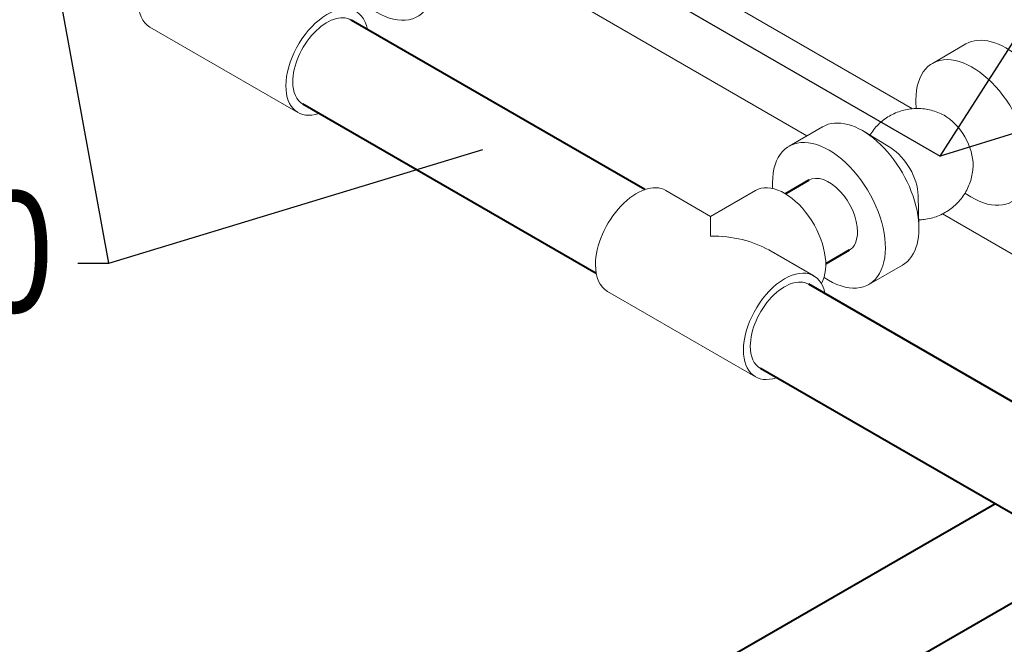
# Model space of a CAD drawing. Extents: x 4114239 to 5838486, y 780458 to 1383318.
# Tile 30 of 231: x 4339862 to 4342633, y 1005059 to 1006816. Entities that reach past the tile are written whole.
import ezdxf

# ---------------------------------------------------------------- set-up
doc = ezdxf.new("R2010")
doc.units = 0
doc.header["$MEASUREMENT"] = 0
doc.layers.add('Основные', color=160, linetype='Continuous', lineweight=40)
doc.styles.add('ГОСТ 250', font='isocpeui.ttf', dxfattribs={"height": 300})

msp = doc.modelspace()

# ---------------------------------------------------------------- linework, layer by layer
for p, q in [((4342453.0015, 1006431.695), (4342961.4981, 1007229.1467, 0)), ((4342696.0509, 1006507.1112, 0), (4342453.0015, 1006431.695)), ((4340113.5023, 1006130.8047), (4341165.3226, 1006451.1403))]:
    msp.add_line(p, q)
at = {"color": 0, "linetype": 'Continuous', "lineweight": 0, "extrusion": (5.55112e-17, 0.816497, 0.57735)}
for p, q in [((4341453.992, 1007097.3026, 0), (4342375.1659, 1006565.4626, 0)), ((4342077.8396, 1006489.2937), (4341168.3824, 1007014.3691)), ((4340228.8189, 1006795.0718, 0), (4340645.1959, 1006554.6765)), ((4342525.2491, 1006747.6057), (4342430.8131, 1006693.0831, 0)), ((4342384.8165, 1006565.993, 0), (4342384.3576, 1006585.0576, 0)), ((4342121.7497, 1006514.6453), (4342027.3137, 1006460.1226)), ((4342313.5587, 1006455.1046), (4342238.5303, 1006500.8642, 0)), ((4341680.4221, 1006335.5121, 0), (4341806.6578, 1006262.6298)), ((4341806.6578, 1006262.6298), (4341932.8935, 1006335.5121, 0)), ((4342390.7018, 1006321.4887, 0), (4342392.8166, 1006233.6324, 0)), ((4342522.363, 1006327.7556, 0), (4342538.6439, 1006317.8259, 0)), ((4341806.6578, 1006207.1963), (4341806.6578, 1006262.6298)), ((4343218.4053, 1005830.7878, 0), (4342458.8774, 1006269.3015)), ((4341970.5634, 1006167.9989, 0), (4342096.7991, 1006095.1167)), ((4342346.3611, 1006125.607, 0), (4342251.9251, 1006071.0843, 0)), ((4341516.5165, 1006051.6193, 0), (4341932.8935, 1005811.2239))]:
    msp.add_line(p, q, dxfattribs=at)
at = {"linetype": 'Continuous', "lineweight": 40, "extrusion": (5.55112e-17, 0.816497, 0.57735)}
for p, q in [((4341621.4622, 1006338.0089), (4340795.4427, 1006814.9115)), ((4341484.8742, 1006101.4316, 0), (4340658.8547, 1006578.3342)), ((4342082.7077, 1006364.1773), (4342016.9035, 1006326.1852, 0)), ((4342196.5311, 1006167.0296), (4342130.7268, 1006129.0374)), ((4345739.0232, 1003960.734, 0), (4342083.1403, 1006071.459, 0)), ((4345541.3025, 1003759.4516, 0), (4341946.5523, 1005834.8816, 0)), ((4338565.8105, 1003121.2908, 0), (4342606.22, 1005454.0223)), ((4338665.95, 1002872.92, 0), (4342871.3852, 1005300.9291, 0))]:
    msp.add_line(p, q, dxfattribs=at)
at = {"color": 7, "lineweight": 25, "ltscale": 1000}
for points in [[(4338712.4852, 1008160.5455), (4339458.5447, 1008160.5455), (4342453.0015, 1006431.695), (4342453.0015, 1006431.695)], [(4340025.9942, 1006130.8047), (4340113.5023, 1006130.8047), (4339932.631, 1007117.5327)]]:
    msp.add_lwpolyline(points, dxfattribs=at)
at = {"color": 0, "linetype": 'Continuous', "lineweight": 0, "extrusion": (-7.43708e-18, 1.23904e-16, -1)}
for centre, major_axis, start_param, end_param in [((4340869.3066, 1007019.0932), (-112.3057, 194.5191), 5.497787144, 10.381952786), ((4342637.5548, 1006553.0866), (-112.3057, 194.5191), 0, 3.141592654), ((4342543.1188, 1006498.5639), (-112.3057, 194.5191), 5.497787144, 10.238354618), ((4342543.1188, 1006498.5639), (-112.3057, 194.5191), 5.46960865, 5.497787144), ((4342234.0554, 1006320.1261, 0), (-112.3057, 194.5191), 0, 3.141592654), ((4342465.8529, 1006453.9545), (-56.1528, 97.2596), 0.758760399, 2.382832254), ((4342139.6194, 1006265.6034, 0), (-112.3057, 194.5191), 5.497787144, 10.297214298), ((4342311.3213, 1006364.7356), (-56.1528, 97.2596), 0.813576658, 2.328015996), ((4342139.6194, 1006265.6034, 0), (-112.3057, 194.5191), 5.41074897, 5.497787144)]:
    msp.add_ellipse(centre, major_axis=major_axis, ratio=0.577350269, start_param=start_param, end_param=end_param, dxfattribs=at)
at = {"color": 0, "linetype": 'Continuous', "lineweight": 0, "extrusion": (-2.03185e-17, 7.58296e-17, -1)}
for centre, start_param, end_param in [((4340310.7717, 1006937.0182, 0), 0, 0.785398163), ((4340727.1487, 1006696.6229), 0.785398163, 3.727278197), ((4340727.1487, 1006696.6229), 5.697499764, 7.068583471), ((4341598.4693, 1006193.5657, 0), 0.785398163, 3.141592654), ((4341598.4693, 1006193.5657, 0), 0, 0.785398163), ((4342014.8463, 1005953.1703), 0.785398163, 3.727278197), ((4342014.8463, 1005953.1703), 5.697499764, 7.068583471)]:
    msp.add_ellipse(centre, major_axis=(-81.9528, -141.9464), ratio=0.577350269, start_param=start_param, end_param=end_param, dxfattribs=at)
at = {"color": 0, "linetype": 'Continuous', "lineweight": 0, "extrusion": (3.14741e-17, 1.10026e-16, -1)}
for start_param, end_param in [(3.926990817, 6.283185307), (3.141592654, 3.926990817)]:
    msp.add_ellipse((4340727.1487, 1006696.6229), major_axis=(68.294, 118.2887), ratio=0.577350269, start_param=start_param, end_param=end_param, dxfattribs=at)
at = {"color": 0, "linetype": 'Continuous', "lineweight": 0, "extrusion": (-1.11556e-17, 1.85856e-16, -1)}
for start_param, end_param in [(3.141592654, 5.497787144), (5.497787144, 6.283185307)]:
    msp.add_ellipse((4342139.6194, 1006265.6034, 0), major_axis=(56.9117, -98.5739), ratio=0.577350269, start_param=start_param, end_param=end_param, dxfattribs=at)
at = {"color": 0, "linetype": 'Continuous', "lineweight": 0, "extrusion": (2.03185e-17, 7.58296e-17, -1)}
msp.add_ellipse((4342014.8463, 1006193.5657, 0), major_axis=(-81.9528, 141.9464), ratio=0.577350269, start_param=0, end_param=2.825409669, dxfattribs=at)
at = {"color": 0, "linetype": 'Continuous', "lineweight": 0, "extrusion": (1.84889e-32, 1.66533e-16, -1)}
msp.add_ellipse((4341806.6578, 1006073.368, 0), major_axis=(-231.7975, 0), ratio=0.577350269, start_param=1.570796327, end_param=2.35619449, dxfattribs=at)
at = {"color": 0, "linetype": 'Continuous', "lineweight": 0, "extrusion": (1.11556e-17, 1.85856e-16, -1)}
for start_param, end_param in [(3.926990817, 6.283185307), (3.141592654, 3.926990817)]:
    msp.add_ellipse((4342014.8463, 1005953.1703, 0), major_axis=(68.294, 118.2887), ratio=0.577350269, start_param=start_param, end_param=end_param, dxfattribs=at)
at = {"color": 0, "linetype": 'Continuous', "lineweight": 0}
for points, knots in [([(4342463.7378, 1006546.8403), (4342458.0241, 1006549.9633), (4342452.1039, 1006552.7349, 0), (4342439.9959, 1006557.5074, 0), (4342433.7852, 1006559.5187, 0), (4342421.1862, 1006562.7475), (4342414.7737, 1006563.9714), (4342401.8712, 1006565.6096, 0), (4342395.3563, 1006566.0272, 0), (4342382.3502, 1006566.0494), (4342375.8339, 1006565.6541, 0), (4342362.9259, 1006564.0599, 0), (4342356.5092, 1006562.858), (4342343.8994, 1006559.6721), (4342337.6818, 1006557.6821), (4342325.5656, 1006552.954, 0), (4342319.6435, 1006550.2068, 0), (4342308.2087, 1006544.0097, 0), (4342302.6739, 1006540.5479), (4342292.0979, 1006532.9779, 0), (4342287.0362, 1006528.8551), (4342277.4828, 1006520.0295, 0), (4342272.9726, 1006515.3097), (4342264.59, 1006505.3654), (4342260.7013, 1006500.1217, 0), (4342256.3601, 1006493.4346), (4342255.5769, 1006492.19), (4342254.8112, 1006490.9344, 0)], [0, 0, 0, 0, 6.435830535, 6.435830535, 12.863278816, 12.863278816, 19.290735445, 19.290735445, 25.718182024, 25.718182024, 32.145621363, 32.145621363, 38.573055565, 38.573055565, 45.000486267, 45.000486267, 51.427914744, 51.427914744, 57.855342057, 57.855342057, 64.282769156, 64.282769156, 70.710197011, 70.710197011, 77.137626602, 77.137626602, 78.590195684, 78.590195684, 78.590195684, 78.590195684]), ([(4342392.3577, 1006252.697), (4342397.519, 1006252.8214), (4342402.6788, 1006253.2011, 0), (4342414.2534, 1006254.6309), (4342420.67, 1006255.8331, 0), (4342433.2798, 1006259.0194, 0), (4342439.4973, 1006261.0096, 0), (4342451.6133, 1006265.7381, 0), (4342457.5353, 1006268.4855, 0), (4342468.9699, 1006274.683, 0), (4342474.5046, 1006278.145), (4342485.0804, 1006285.7153), (4342490.1419, 1006289.8383, 0), (4342499.695, 1006298.6641, 0), (4342504.205, 1006303.3841, 0), (4342512.5873, 1006313.3287, 0), (4342516.4758, 1006318.5725), (4342523.5574, 1006329.4816, 0), (4342526.7642, 1006335.168, 0), (4342532.4352, 1006346.8726, 0), (4342534.9105, 1006352.9134), (4342539.0832, 1006365.232), (4342540.7886, 1006371.5336), (4342543.3981, 1006384.2752, 0), (4342544.3073, 1006390.7398), (4342545.0286, 1006400.0373), (4342545.1709, 1006402.8582, 0), (4342545.2369, 1006405.6798)], [27.04608332, 27.04608332, 27.04608332, 27.04608332, 32.145621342, 32.145621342, 38.573055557, 38.573055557, 45.000486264, 45.000486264, 51.427914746, 51.427914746, 57.855342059, 57.855342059, 64.282769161, 64.282769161, 70.710197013, 70.710197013, 77.137626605, 77.137626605, 83.565059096, 83.565059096, 89.992495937, 89.992495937, 96.419939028, 96.419939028, 102.847390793, 102.847390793, 105.63695435, 105.63695435, 105.63695435, 105.63695435])]:
    msp.add_open_spline(points, degree=3, knots=knots, dxfattribs=at)

# ---------------------------------------------------------------- texts
at = {"layer": 'Основные', "color": 0, "insert": (4339955.7143, 1005987.2764), "char_height": 341.469976, "attachment_point": 9, "style": 'ГОСТ 250'}
msp.add_mtext('%%C{\\fArial Narrow|b0|i0|c204|p34;90}', dxfattribs=at)

doc.saveas('drawing.dxf')
